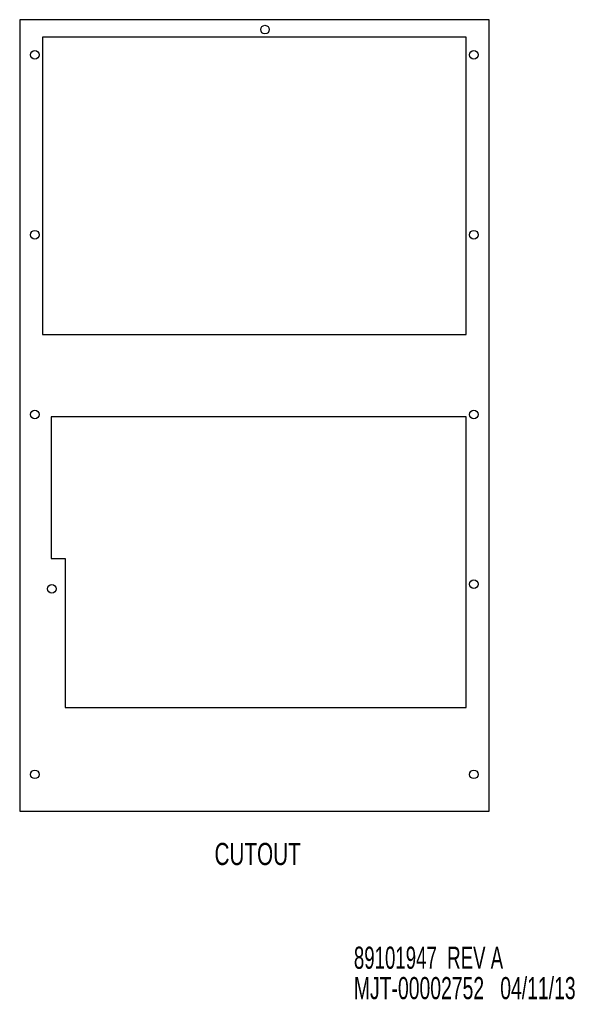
# Model space of a CAD drawing. Extents: x 2.9 to 84.8, y 2.2 to 57.4.
# Tile 15 of 16: x 64.6 to 84.8, y 2.2 to 37.7. Entities that reach past the tile are written whole.
import ezdxf
from ezdxf.enums import TextEntityAlignment as Align

# ---------------------------------------------------------------- set-up
doc = ezdxf.new("R2010")
doc.units = 0
doc.layers.add('BODY', color=3, linetype='CONTINUOUS')
doc.layers.add('TEXT', color=171, linetype='CONTINUOUS')

# ---------------------------------------------------------------- blocks, each defined once
blk = doc.blocks.new('SW_NOTE_1')
at = {"layer": 'TEXT', "color": 0}
for s, width, p in [('89101947  REV A', 0.63, (0, 0)), ('MJT-00002752   04/11/13', 0.654348, (0, -1.098))]:
    blk.add_text(s, height=0.8, dxfattribs=dict(at, width=width)).set_placement(p, align=Align.BOTTOM_LEFT)

msp = doc.modelspace()

# ---------------------------------------------------------------- linework, layer by layer
at = {"layer": 'BODY', "linetype": 'CONTINUOUS'}
for p, q in [((81.521, 37.743), (64.551, 37.743)), ((64.551, 37.743), (64.551, 9.143)), ((81.521, 9.143), (81.521, 37.743)), ((80.691, 37.113), (65.381, 37.113)), ((65.381, 37.113), (65.381, 26.363)), ((80.691, 26.363), (80.691, 37.113)), ((65.381, 26.363), (80.691, 26.363)), ((80.691, 23.393), (65.691, 23.393)), ((65.691, 23.393), (65.691, 18.273)), ((80.691, 12.893), (80.691, 23.393)), ((65.691, 18.273), (66.191, 18.273)), ((66.191, 18.273), (66.191, 12.893)), ((66.191, 12.893), (80.691, 12.893)), ((64.551, 9.143), (81.521, 9.143))]:
    msp.add_line(p, q, dxfattribs=at)
for centre in [(73.421, 37.383), (65.101, 36.473), (80.971, 36.473), (65.101, 29.973), (80.971, 29.973), (65.101, 23.473), (80.971, 23.473), (80.971, 17.343), (65.711, 17.173), (65.101, 10.473), (80.971, 10.473)]:
    msp.add_circle(centre, 0.156, dxfattribs=at)

# ---------------------------------------------------------------- block references
at = {"layer": 'TEXT'}
msp.add_blockref('SW_NOTE_1', (76.636, 3.207), dxfattribs=at)

# ---------------------------------------------------------------- texts
at = {"layer": 'TEXT', "width": 0.7}
msp.add_text('CUTOUT', height=0.8, dxfattribs=at).set_placement((71.595, 6.956), align=Align.BOTTOM_LEFT)

doc.saveas('drawing.dxf')
